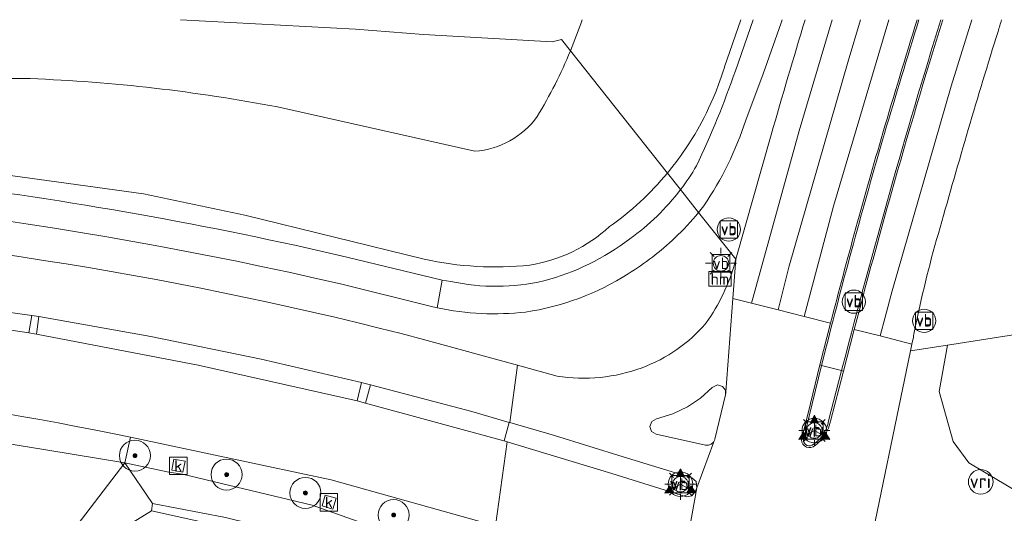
# Model space of a CAD drawing. Extents: x 168026 to 168874, y 448609 to 449769.
# Tile 33 of 39: x 168188 to 168315, y 449706 to 449769. Entities that reach past the tile are written whole.
import ezdxf
from ezdxf.enums import TextEntityAlignment as Align

# ---------------------------------------------------------------- set-up
doc = ezdxf.new("R2010")
doc.units = 0
doc.layers.get('0').update_dxf_attribs({"color": 252, "lineweight": 5})
for name, color, linetype, lineweight in [('B-WE-BV-GELEIDECONSTRUCTIE-GV', 252, 'Continuous', 5), ('B-WE-GR-BOOM-S', 252, 'Continuous', 5), ('B-WE-GR-GRAS-GV', 252, 'Continuous', 5), ('B-WE-GR-GROENVOORZIENING-GV', 252, 'Continuous', 5), ('B-WE-GW-TALUD_KRUIN-G', 252, 'Continuous', 5), ('B-WE-KL-ET_LS_OV_LICHTMAST-S', 252, 'Continuous', 5), ('B-WE-OG-TERREIN_CULTUURSCHEIDING-GV', 252, 'Continuous', 5), ('B-WE-RI-GWA_KOLK-S', 252, 'Continuous', 5), ('B-WE-VH-VERHARDING_ASFALT-GV', 252, 'Continuous', 5), ('B-WE-VH-VERHARDING_GESLOTEN-GV', 252, 'Continuous', 5), ('B-WE-VH-VERHARDING_OPEN-GV', 252, 'Continuous', 5), ('B-WE-VW-BEWEGWIJZERING_DRAAGCONSTRUCTIE-S', 252, 'Continuous', 5), ('B-WE-VW-HECTOMETRERING-S', 252, 'Continuous', 5), ('B-WE-VW-VERKEERSTEKEN_BORD-S', 252, 'Continuous', 5), ('B-WE-VW-VERKEERSTEKEN_DRAAGCONSTRUCTIE-S', 252, 'Continuous', 5), ('B-WE-VW-VRI-S', 252, 'Continuous', 5)]:
    doc.layers.add(name, color=color, linetype=linetype, lineweight=lineweight)
doc.styles.add('NLCS-ISO', font='NLCS-ISO.ttf')

# ---------------------------------------------------------------- blocks, each defined once
blk = doc.blocks.new('SIE-WEG_VERKEERSBORD-SO')
at = {"color": 0, "linetype": 'ByBlock', "lineweight": 18}
blk.add_lwpolyline([(-1.125, -1.125), (1.125, -1.125), (1.125, 1.125), (-1.125, 1.125)], close=True, dxfattribs=at)
at = {"color": 0, "linetype": 'ByBlock', "lineweight": 18, "style": 'NLCS-ISO'}
blk.add_text('vb', height=1.5, dxfattribs=at).set_placement((0, 0), align=Align.MIDDLE_CENTER)
blk = doc.blocks.new('SIE-WEG_VERKEERSBORD_WEGWIJZER-SO')
at = {"linetype": 'ByBlock', "lineweight": 18}
h = blk.add_hatch(color=0, dxfattribs=at)
h.dxf.hatch_style = 1
h.paths.add_polyline_path([(0.5, 1), (0, 2), (-0.5, 1)])
h = blk.add_hatch(color=0, dxfattribs=at)
h.dxf.hatch_style = 1
h.paths.add_polyline_path([(-1.38, -0.22), (-2, -1.15), (-0.88, -1.09)])
h = blk.add_hatch(color=0, dxfattribs=at)
h.dxf.hatch_style = 1
h.paths.add_polyline_path([(1.38, -0.22), (2, -1.15), (0.88, -1.09)])
at = {"color": 0, "linetype": 'ByBlock', "lineweight": 18}
for points in [[(0.5, 1), (0, 2), (-0.5, 1)], [(-1.38, -0.22), (-2, -1.15), (-0.88, -1.09)], [(1.38, -0.22), (2, -1.15), (0.88, -1.09)]]:
    blk.add_lwpolyline(points, close=True, dxfattribs=at)
for points in [[(-1.13, -0.65), (0, 0)], [(0, 1), (0, 0)], [(1.13, -0.65), (0, 0)]]:
    blk.add_lwpolyline(points, dxfattribs=at)
blk = doc.blocks.new('SKL-ET_OV_LICHTMAST-SO')
at = {"color": 0, "linetype": 'ByBlock', "lineweight": 18}
for points in [[(-1.41, 1.41), (-0.88, 0.88)], [(0, 2), (0, 1.25)], [(0.88, 0.88), (1.41, 1.41)], [(-1.25, 0), (-2, 0)], [(2, 0), (1.25, 0)], [(-1.41, -1.41), (-0.88, -0.88)], [(0, -1.25), (0, -2)], [(0.88, -0.88), (1.41, -1.41)]]:
    blk.add_lwpolyline(points, dxfattribs=at)
blk.add_circle((0, 0), 1, dxfattribs=at)
blk = doc.blocks.new('SIE-WEG_PAAL_VERKEERSBORD-SO')
at = {"color": 0, "linetype": 'ByBlock', "lineweight": 18}
blk.add_circle((0, 0), 1.5, dxfattribs=at)
at = {"color": 0, "linetype": 'ByBlock', "lineweight": 18, "style": 'NLCS-ISO'}
blk.add_text('vb', height=1.5, dxfattribs=at).set_placement((0, 0.13), align=Align.MIDDLE_CENTER)
blk = doc.blocks.new('SKL-VRI_PAAL-SO')
at = {"lineweight": 18}
blk.add_circle((0, 0), 1.59, dxfattribs=at)
at = {"lineweight": 18, "style": 'NLCS-ISO'}
blk.add_text('vri', height=1.8, dxfattribs=at).set_placement((-0.06, 0.08), align=Align.MIDDLE_CENTER)
blk = doc.blocks.new('SIE-WEG_PAAL_HECTOMETERPAAL-SO')
at = {"color": 0, "linetype": 'ByBlock', "lineweight": 18}
blk.add_lwpolyline([(-1.44375, -0.94375), (1.44375, -0.94375), (1.44375, 0.94375), (-1.44375, 0.94375)], close=True, dxfattribs=at)
at = {"color": 0, "linetype": 'ByBlock', "lineweight": 18, "style": 'NLCS-ISO'}
blk.add_text('hm', height=1.5, dxfattribs=at).set_placement((0, 0), align=Align.MIDDLE_CENTER)
blk = doc.blocks.new('SRI-KOLK-SO')
at = {"color": 0, "linetype": 'ByBlock', "lineweight": 18}
blk.add_lwpolyline([(-1.125, -1.125), (1.125, -1.125), (1.125, 1.125), (-1.125, 1.125)], close=True, dxfattribs=at)
at = {"color": 0, "linetype": 'ByBlock', "lineweight": 18, "style": 'NLCS-ISO'}
blk.add_text('k', height=1.5, dxfattribs=at).set_placement((0, 0), align=Align.MIDDLE_CENTER)
blk = doc.blocks.new('SGR-BOOM_01-SO')
at = {"linetype": 'ByBlock', "lineweight": 18}
h = blk.add_hatch(color=0, dxfattribs=at)
h.dxf.hatch_style = 1
edge = h.paths.add_edge_path()
edge.add_arc((0, 0), 0.25, 0, 360)
at = {"color": 0, "linetype": 'ByBlock', "lineweight": 18}
for radius in [2, 0.25]:
    blk.add_circle((0, 0), radius, dxfattribs=at)

msp = doc.modelspace()

# ---------------------------------------------------------------- linework, layer by layer
at = {"layer": 'B-WE-BV-GELEIDECONSTRUCTIE-GV'}
for points in [[(168303.884, 449769.323, 0.0028857), (168299.476, 449754.718)], [(168299.693, 449754.654, -0.002874), (168304.121, 449769.323, -0.002874)], [(168306.947, 449769.323, 0.0063436), (168300.366, 449747.089)], [(168300.584, 449747.028, -0.0063962), (168307.185, 449769.323, -0.0063962)], [(168299.476, 449754.718, 0.0078563), (168292.728, 449730.169)], [(168291.915, 449726.068, -0.0091716), (168299.693, 449754.654)], [(168300.366, 449747.089, 0.0047841), (168294.323, 449724.718)], [(168296.409, 449731.736, -0.0037529), (168300.584, 449747.028)], [(168292.495, 449717.576, -0.2077145), (168290.386, 449714.455)], [(168292.346, 449716.365, 0.0615824), (168292.72, 449717.534)], [(168289.058, 449715.425, 0.6772247), (168290.497, 449714.255)], [(168290.386, 449714.455, -0.6778078), (168289.277, 449715.357)], [(168290.497, 449714.255, 0.1435386), (168292.346, 449716.365)]]:
    msp.add_lwpolyline(points, format="xyb", dxfattribs=at)
at = {"layer": 'B-WE-BV-GELEIDECONSTRUCTIE-GV', "flags": 128}
for points in [[(168294.323, 449724.718), (168294.165, 449724.084), (168294.394, 449724.013), (168295.79, 449729.387), (168296.409, 449731.736)], [(168292.728, 449730.169), (168291.362, 449724.801), (168291.584, 449724.744), (168291.915, 449726.068)], [(168289.277, 449715.357), (168289.585, 449716.611), (168291.584, 449724.744), (168291.362, 449724.801), (168290.14, 449719.827), (168289.364, 449716.669), (168289.058, 449715.425)], [(168292.72, 449717.534), (168294.394, 449724.013), (168294.165, 449724.084), (168292.495, 449717.576)]]:
    msp.add_lwpolyline(points, dxfattribs=at)
at = {"layer": 'B-WE-GR-GRAS-GV', "flags": 128}
msp.add_lwpolyline([(168323.474, 449729.779), (168320.145, 449729.267), (168307.811, 449727.368), (168306.742, 449721.351), (168308.525, 449714.92), (168310.563, 449712.157), (168317.114, 449708.277), (168320.153, 449707.732), (168328.052, 449719.623), (168325.512, 449720.346), (168323.103, 449721.998), (168322.293, 449724.109), (168322.453, 449726.892)], close=True, dxfattribs=at)
at = {"layer": 'B-WE-GR-GROENVOORZIENING-GV', "flags": 128}
for points in [[(168281.192, 449769.323), (168279.074, 449763.224), (168279.018, 449763.041), (168278.903, 449762.671), (168278.649, 449761.899), (168278.316, 449760.957), (168277.996, 449760.12), (168277.62, 449759.203), (168277.035, 449757.893), (168276.765, 449757.329), (168276.459, 449756.718), (168276.172, 449756.166), (168275.871, 449755.61), (168275.65, 449755.216), (168275.252, 449754.53), (168274.926, 449753.991), (168274.499, 449753.315), (168273.98, 449752.53), (168273.765, 449752.217), (168273.429, 449751.741), (168273.155, 449751.364), (168272.801, 449750.889), (168272.603, 449750.63), (168272.304, 449750.248), (168271.99, 449749.856), (168271.728, 449749.537), (168273.418, 449747.405)], [(168280.477, 449762.737), (168282.764, 449769.323)], [(168286.512, 449769.323), (168286.368, 449768.909), (168284.054, 449762.335), (168281.812, 449756.377)], [(168276.403, 449745.308), (168275.741, 449744.475), (168280.529, 449738.435), (168285.1, 449754.488)], [(168292.728, 449730.169), (168291.362, 449724.801), (168291.584, 449724.744), (168294.165, 449724.084), (168294.394, 449724.013), (168295.79, 449729.387), (168296.409, 449731.736)]]:
    msp.add_lwpolyline(points, dxfattribs=at)
at = {"layer": 'B-WE-GR-GROENVOORZIENING-GV'}
for points in [[(168285.1, 449754.488, -0.0042308), (168289.466, 449769.323, -0.0042308)], [(168303.884, 449769.323, 0.0028857), (168299.476, 449754.718)], [(168300.584, 449747.028, -0.0063962), (168307.185, 449769.323, -0.0063962)], [(168275.469, 449750.462, 0.0281827), (168280.477, 449762.737)], [(168281.812, 449756.377, -0.0725665), (168276.403, 449745.308)], [(168299.476, 449754.718, 0.0078563), (168292.728, 449730.169)], [(168273.418, 449747.405, 0.0297596), (168275.469, 449750.462)], [(168296.409, 449731.736, -0.0037529), (168300.584, 449747.028)]]:
    msp.add_lwpolyline(points, format="xyb", dxfattribs=at)
at = {"layer": 'B-WE-GW-TALUD_KRUIN-G', "flags": 128}
for points in [[(168271.728, 449749.537), (168271.99, 449749.856), (168272.304, 449750.248), (168272.603, 449750.63), (168272.801, 449750.889), (168273.155, 449751.364), (168273.429, 449751.741), (168273.765, 449752.217), (168273.98, 449752.53), (168274.499, 449753.315), (168274.926, 449753.991), (168275.252, 449754.53), (168275.65, 449755.216), (168275.871, 449755.61), (168276.172, 449756.166), (168276.459, 449756.718), (168276.765, 449757.329), (168277.035, 449757.893), (168277.62, 449759.203), (168277.996, 449760.12), (168278.316, 449760.957), (168278.649, 449761.899), (168278.903, 449762.671), (168279.018, 449763.041), (168279.074, 449763.224), (168281.192, 449769.323)], [(168307.811, 449727.368), (168306.742, 449721.351), (168308.525, 449714.92), (168310.563, 449712.157), (168317.114, 449708.277), (168320.153, 449707.732)], [(168205.282, 449705.962), (168205.409, 449706.921)], [(168205.409, 449706.921), (168214.822, 449705.111), (168224.895, 449702.634)], [(168224.647, 449701.497), (168214.793, 449703.89), (168205.282, 449705.962)]]:
    msp.add_lwpolyline(points, dxfattribs=at)
at = {"layer": 'B-WE-OG-TERREIN_CULTUURSCHEIDING-GV', "flags": 128}
for points in [[(168259.234, 449765.295), (168258.078, 449766.753), (168256.876, 449766.453), (168240.317, 449767.43), (168231.533, 449768.111), (168209.018, 449769.323)], [(168259.234, 449765.295), (168271.728, 449749.537), (168271.99, 449749.856), (168272.304, 449750.248), (168272.603, 449750.63), (168272.801, 449750.889), (168273.155, 449751.364), (168273.429, 449751.741), (168273.765, 449752.217), (168273.98, 449752.53), (168274.499, 449753.315), (168274.926, 449753.991), (168275.252, 449754.53), (168275.65, 449755.216), (168275.871, 449755.61), (168276.172, 449756.166), (168276.459, 449756.718), (168276.765, 449757.329), (168277.035, 449757.893), (168277.62, 449759.203), (168277.996, 449760.12), (168278.316, 449760.957), (168278.649, 449761.899), (168278.903, 449762.671), (168279.018, 449763.041), (168279.074, 449763.224), (168281.192, 449769.323)], [(168260.752, 449769.323), (168260.568, 449768.788), (168259.234, 449765.295)], [(168303.402, 449728.365), (168303.221, 449727.489), (168303.045, 449726.635), (168307.811, 449727.368), (168320.145, 449729.267), (168323.474, 449729.779), (168327.768, 449730.44), (168341.221, 449769.323)], [(168271.728, 449749.537), (168259.234, 449765.295)], [(168246.916, 449752.349), (168221.492, 449758.061)], [(168221.492, 449758.061), (168246.916, 449752.349)], [(168177.407, 449750.566), (168204.245, 449746.869), (168217.28, 449744.106), (168240.408, 449738.425)], [(168240.408, 449738.425), (168217.28, 449744.106), (168204.245, 449746.869), (168177.407, 449750.566)], [(168273.418, 449747.405), (168271.728, 449749.537)], [(168280.529, 449738.435), (168275.741, 449744.475)], [(168230.445, 449738.713), (168242.729, 449735.733), (168243.821, 449735.568)], [(168242.079, 449732.163), (168241.164, 449732.373), (168229.617, 449735.24)], [(168240.291, 449728.092), (168252.41, 449724.747), (168257.517, 449723.338)], [(168170.311, 449708.699), (168165.131, 449709.277), (168146.631, 449711.342), (168129.759, 449713.505), (168125.367, 449714.068), (168114.248, 449715.536), (168103.873, 449716.906), (168081.835, 449719.756), (168058.649, 449722.042), (168061.469, 449725.316), (168062.87, 449726.943), (168079.926, 449726.056), (168099.93, 449725.116), (168120.734, 449722.958), (168140.73, 449720.848), (168152.736, 449719.369), (168165.442, 449717.84), (168178.19, 449716.045), (168191.64, 449713.834), (168201.855, 449712.175), (168202.563, 449715.501)], [(168188.291, 449702.078), (168191.236, 449698.27), (168201.855, 449712.175), (168191.64, 449713.834), (168178.19, 449716.045), (168165.442, 449717.84), (168152.736, 449719.369), (168140.73, 449720.848), (168120.734, 449722.958), (168099.93, 449725.116), (168079.926, 449726.056), (168062.87, 449726.943), (168061.469, 449725.316), (168117.129, 449721.664), (168114.248, 449715.536), (168125.367, 449714.068), (168129.759, 449713.505), (168132.563, 449720.524), (168164.999, 449716.964), (168165.131, 449709.277), (168170.311, 449708.699)], [(168202.563, 449715.501), (168201.855, 449712.175), (168207.511, 449710.982), (168209.25, 449710.726), (168225.962, 449706.695), (168236.958, 449702.799)], [(168261.493, 449700.031), (168256.214, 449702.181), (168249.6, 449704.04), (168228.394, 449709.999), (168202.563, 449715.501)], [(168201.855, 449712.175), (168205.409, 449706.921), (168214.822, 449705.111), (168224.895, 449702.634)], [(168236.958, 449702.799), (168225.962, 449706.695), (168209.25, 449710.726), (168207.511, 449710.982), (168201.855, 449712.175)], [(168224.895, 449702.634), (168214.822, 449705.111), (168205.409, 449706.921), (168205.282, 449705.962), (168214.793, 449703.89), (168224.647, 449701.497)], [(168224.647, 449701.497), (168214.793, 449703.89), (168205.282, 449705.962), (168191.644, 449697.554), (168201.746, 449695.245), (168212.537, 449693.05), (168224.362, 449689.676)]]:
    msp.add_lwpolyline(points, dxfattribs=at)
at = {"layer": 'B-WE-OG-TERREIN_CULTUURSCHEIDING-GV'}
for points in [[(168314.779, 449769.323, 0.0004272), (168314.308, 449767.798)], [(168314.308, 449767.798, 0.0074013), (168306.851, 449742.5)], [(168259.234, 449765.295, -0.0368383), (168254.954, 449756.821)], [(168254.954, 449756.821, 0.0368383), (168259.234, 449765.295)], [(168189.625, 449761.722, 0.0257005), (168156.006, 449760.148)], [(168156.006, 449760.148, -0.0257005), (168189.625, 449761.722)], [(168221.492, 449758.061, 0.0378154), (168189.625, 449761.722)], [(168189.625, 449761.722, -0.0378154), (168221.492, 449758.061)], [(168254.954, 449756.821, -0.22046), (168246.916, 449752.349)], [(168246.916, 449752.349, 0.22046), (168254.954, 449756.821)], [(168121.635, 449752.322, -0.0520083), (168230.445, 449738.713)], [(168229.617, 449735.24, 0.0520429), (168121.455, 449748.757)], [(168264.273, 449742.632, 0.0653205), (168271.728, 449749.537)], [(168271.728, 449749.537, -0.0653205), (168264.273, 449742.632)], [(168266.876, 449741.044, 0.0743255), (168273.418, 449747.405)], [(168275.741, 449744.475, -0.0307619), (168272.674, 449741.172)], [(168147.526, 449743.073, -0.0482827), (168240.291, 449728.092)], [(168253.993, 449737.666, 0.1465167), (168264.273, 449742.632)], [(168264.273, 449742.632, -0.1465167), (168253.993, 449737.666)], [(168306.851, 449742.5, 0.0215988), (168303.733, 449730.029)], [(168255.826, 449735.656, 0.0990246), (168266.876, 449741.044)], [(168272.674, 449741.172, -0.0520727), (168266.674, 449736.549)], [(168240.408, 449738.425, 0.0798691), (168253.993, 449737.666)], [(168253.993, 449737.666, -0.0798691), (168240.408, 449738.425)], [(168280.409, 449737.98, 0.0046517), (168280.529, 449738.435)], [(168276.717, 449730.211, 0.0883494), (168280.409, 449737.98)], [(168243.821, 449735.568, 0.1126192), (168255.826, 449735.656)], [(168266.674, 449736.549, -0.1056644), (168253.453, 449731.618)], [(168253.453, 449731.618, -0.0807982), (168242.079, 449732.163)], [(168268.458, 449724.439, 0.1280794), (168276.717, 449730.211)], [(168303.733, 449730.029, 0.0031204), (168303.402, 449728.365)], [(168202.563, 449715.501, 0.0293441), (168127.285, 449726.142)], [(168257.517, 449723.338, 0.1280506), (168268.458, 449724.439)]]:
    msp.add_lwpolyline(points, format="xyb", dxfattribs=at)
at = {"layer": 'B-WE-OG-TERREIN_CULTUURSCHEIDING-GV', "flags": 128}
for points in [[(168201.855, 449712.175), (168191.236, 449698.27), (168191.644, 449697.554), (168205.282, 449705.962), (168205.409, 449706.921)], [(168207.88, 449711.243), (168208.164, 449712.665), (168209.586, 449712.38), (168209.301, 449710.959)], [(168227.233, 449706.627), (168227.649, 449708.016), (168229.038, 449707.6), (168228.623, 449706.211)]]:
    msp.add_lwpolyline(points, close=True, dxfattribs=at)
at = {"layer": 'B-WE-VH-VERHARDING_ASFALT-GV'}
for points in [[(168230.445, 449738.713, 0.0520083), (168121.635, 449752.322)], [(168121.455, 449748.757, -0.0520429), (168229.617, 449735.24)], [(168273.418, 449747.405, -0.0743255), (168266.876, 449741.044)], [(168272.674, 449741.172, 0.0307619), (168275.741, 449744.475)], [(168240.291, 449728.092, 0.0482827), (168147.526, 449743.073)], [(168266.876, 449741.044, -0.0990246), (168255.826, 449735.656)], [(168266.674, 449736.549, 0.0520727), (168272.674, 449741.172)], [(168280.529, 449738.435, -0.0046517), (168280.409, 449737.98)], [(168280.409, 449737.98, -0.0883494), (168276.717, 449730.211)], [(168255.826, 449735.656, -0.1126192), (168243.821, 449735.568)], [(168253.453, 449731.618, 0.1056644), (168266.674, 449736.549)], [(168242.079, 449732.163, 0.0807982), (168253.453, 449731.618)], [(168276.717, 449730.211, -0.1280794), (168268.458, 449724.439)], [(168127.285, 449726.142, -0.0293441), (168202.563, 449715.501)], [(168268.458, 449724.439, -0.1280506), (168257.517, 449723.338)]]:
    msp.add_lwpolyline(points, format="xyb", dxfattribs=at)
at = {"layer": 'B-WE-VH-VERHARDING_ASFALT-GV', "flags": 128}
for points in [[(168275.741, 449744.475), (168273.418, 449747.405)], [(168026.115, 449742.082), (168104.265, 449738.066), (168105.284, 449738.014), (168132.303, 449736.621), (168146.317, 449735.786), (168147.33, 449735.716), (168160.65, 449734.796), (168174.98, 449733.257), (168189.85, 449731.185), (168190.77, 449731.023)], [(168229.617, 449735.24), (168241.164, 449732.373), (168242.079, 449732.163), (168242.729, 449735.733), (168230.445, 449738.713)], [(168257.517, 449723.338), (168252.41, 449724.747), (168251.408, 449717.365), (168257.195, 449715.68), (168266.032, 449712.966), (168274.869, 449710.23), (168275.436, 449709.749), (168275.515, 449708.963), (168277.708, 449714.89), (168277.723, 449714.917), (168277.767, 449715.009), (168277.801, 449715.106), (168277.816, 449715.167), (168277.656, 449714.847), (168277.362, 449714.584), (168277.005, 449714.45), (168276.624, 449714.451), (168270.267, 449715.856), (168269.691, 449716.226), (168269.478, 449716.877), (168269.729, 449717.521), (168270.332, 449717.857), (168272.423, 449718.481), (168274.315, 449719.385), (168276.003, 449720.527), (168277.505, 449721.903), (168278.159, 449722.211), (168278.821, 449722.03), (168279.196, 449721.534), (168279.21, 449720.963), (168279.222, 449721.014), (168279.236, 449721.119), (168279.24, 449721.224), (168279.232, 449721.329), (168280.146, 449733.381), (168280.529, 449738.435)], [(168232.839, 449719.849), (168231.752, 449720.149), (168211.267, 449724.765), (168190.439, 449728.745), (168189.487, 449728.917), (168166.756, 449732.353), (168147.113, 449734.392), (168146.103, 449734.507), (168138.794, 449735.219), (168131.799, 449735.668), (168124.775, 449735.894), (168119.727, 449735.956), (168105.233, 449735.923), (168104.206, 449735.92), (168067.54, 449735.836), (168064.528, 449735.882), (168060.511, 449735.877), (168056.978, 449735.911), (168053.445, 449735.983), (168050.433, 449736.074), (168047.421, 449736.192), (168026.115, 449737.286)], [(168243.821, 449735.568), (168242.729, 449735.733), (168242.079, 449732.163)], [(168190.77, 449731.023), (168205.182, 449728.475), (168219.388, 449725.562), (168232.338, 449722.524), (168232.615, 449722.459), (168233.482, 449722.23), (168246.511, 449718.792), (168251.34, 449717.385), (168251.408, 449717.365), (168252.41, 449724.747), (168240.291, 449728.092)], [(168319.175, 449680.258), (168325.355, 449678.359), (168342.332, 449673.158), (168341.531, 449673.407), (168344.94, 449683.111), (168345.536, 449684.809), (168349.377, 449695.744), (168350.532, 449699.033), (168346.427, 449700.306), (168339.021, 449702.42), (168329.412, 449705.432), (168320.153, 449707.732), (168317.114, 449708.277), (168310.563, 449712.157), (168308.525, 449714.92), (168306.742, 449721.351), (168307.811, 449727.368), (168303.045, 449726.635), (168297.256, 449698.584), (168293.861, 449677.719), (168293.023, 449672.568), (168292.12, 449667.019), (168292.193, 449666.999), (168293.452, 449672.035)], [(168202.563, 449715.501), (168228.394, 449709.999), (168249.6, 449704.04), (168251.071, 449714.878), (168250.697, 449714.99), (168250.653, 449715.003), (168232.839, 449719.849)], [(168251.071, 449714.878), (168249.6, 449704.04), (168256.214, 449702.181), (168261.493, 449700.031)], [(168270.326, 449680.772), (168270.43, 449680.755), (168275.515, 449708.963), (168275.361, 449708.521), (168274.89, 449707.923), (168274.166, 449707.796), (168264.58, 449710.813), (168251.071, 449714.878)]]:
    msp.add_lwpolyline(points, dxfattribs=at)
for points in [[(168147.33, 449735.716), (168147.113, 449734.392), (168166.756, 449732.353), (168189.487, 449728.917), (168189.85, 449731.185), (168174.98, 449733.257), (168160.65, 449734.796)], [(168190.439, 449728.745), (168190.77, 449731.023), (168189.85, 449731.185), (168189.487, 449728.917)], [(168231.752, 449720.149), (168232.338, 449722.524), (168219.388, 449725.562), (168205.182, 449728.475), (168190.77, 449731.023), (168190.439, 449728.745), (168211.267, 449724.765)], [(168231.752, 449720.149), (168232.839, 449719.849), (168233.482, 449722.23), (168232.615, 449722.459), (168232.338, 449722.524)], [(168250.697, 449714.99), (168251.34, 449717.385), (168246.511, 449718.792), (168233.482, 449722.23), (168232.839, 449719.849), (168250.653, 449715.003)], [(168277.505, 449721.903), (168276.003, 449720.527), (168274.315, 449719.385), (168272.423, 449718.481), (168270.332, 449717.857), (168269.729, 449717.521), (168269.478, 449716.877), (168269.691, 449716.226), (168270.267, 449715.856), (168276.624, 449714.451), (168277.005, 449714.45), (168277.362, 449714.584), (168277.656, 449714.847), (168277.816, 449715.167), (168277.825, 449715.205), (168279.201, 449720.925), (168279.21, 449720.963), (168279.196, 449721.534), (168278.821, 449722.03), (168278.159, 449722.211)], [(168251.408, 449717.365), (168251.34, 449717.385), (168250.697, 449714.99), (168251.071, 449714.878), (168264.58, 449710.813), (168274.166, 449707.796), (168274.89, 449707.923), (168275.361, 449708.521), (168275.515, 449708.963), (168275.436, 449709.749), (168274.869, 449710.23), (168266.032, 449712.966), (168257.195, 449715.68)]]:
    msp.add_lwpolyline(points, close=True, dxfattribs=at)
at = {"layer": 'B-WE-VH-VERHARDING_GESLOTEN-GV', "flags": 128}
for points in [[(168285.1, 449754.488), (168280.529, 449738.435), (168280.146, 449733.381), (168282.54, 449732.77), (168283.106, 449734.778), (168288.714, 449754.98), (168292.939, 449769.323)], [(168282.764, 449769.323), (168280.477, 449762.737)], [(168281.812, 449756.377), (168284.054, 449762.335), (168286.368, 449768.909), (168286.512, 449769.323)], [(168292.939, 449769.323), (168288.714, 449754.98), (168283.106, 449734.778), (168282.54, 449732.77), (168285.975, 449731.893), (168287.384, 449737.414), (168294.996, 449763.971), (168296.613, 449769.323)], [(168296.613, 449769.323), (168294.996, 449763.971), (168287.384, 449737.414), (168285.975, 449731.893), (168289.339, 449731.034), (168293.113, 449745.288), (168300.266, 449769.323)], [(168300.266, 449769.323), (168293.113, 449745.288), (168289.339, 449731.034), (168292.728, 449730.169)], [(168296.409, 449731.736), (168295.79, 449729.387), (168299.124, 449728.536), (168299.77, 449730.953), (168300.68, 449734.353), (168308.274, 449760.75), (168310.929, 449769.323)], [(168310.929, 449769.323), (168308.274, 449760.75), (168300.68, 449734.353), (168299.77, 449730.953), (168299.124, 449728.536), (168303.221, 449727.489), (168303.402, 449728.365)], [(168273.418, 449747.405), (168275.741, 449744.475), (168276.403, 449745.308)], [(168289.058, 449715.425), (168289.364, 449716.669), (168290.14, 449719.827), (168291.362, 449724.801), (168292.728, 449730.169), (168289.339, 449731.034), (168285.975, 449731.893), (168282.54, 449732.77), (168280.146, 449733.381), (168279.232, 449721.329), (168279.24, 449721.224), (168279.236, 449721.119), (168279.222, 449721.014), (168279.21, 449720.963), (168279.201, 449720.925), (168277.825, 449715.205), (168277.816, 449715.167), (168277.801, 449715.106), (168277.767, 449715.009), (168277.723, 449714.917), (168277.708, 449714.89), (168275.515, 449708.963), (168270.43, 449680.755), (168270.326, 449680.772)], [(168282.492, 449688.677), (168281.962, 449685.928), (168281.432, 449683.179), (168281.328, 449682.64), (168279.897, 449675.284), (168283.121, 449674.617), (168286.374, 449673.944), (168289.714, 449673.253), (168293.023, 449672.568), (168293.861, 449677.719), (168297.256, 449698.584), (168303.045, 449726.635), (168303.221, 449727.489), (168299.124, 449728.536), (168295.79, 449729.387), (168294.394, 449724.013), (168292.72, 449717.534)], [(168292.72, 449717.534), (168294.394, 449724.013), (168294.165, 449724.084), (168291.584, 449724.744), (168291.362, 449724.801), (168290.14, 449719.827), (168289.364, 449716.669), (168289.058, 449715.425)]]:
    msp.add_lwpolyline(points, dxfattribs=at)
at = {"layer": 'B-WE-VH-VERHARDING_GESLOTEN-GV'}
for points in [[(168289.466, 449769.323, 0.0042308), (168285.1, 449754.488)], [(168299.476, 449754.718, -0.0028857), (168303.884, 449769.323, -0.0028857)], [(168307.185, 449769.323, 0.0063962), (168300.584, 449747.028)], [(168314.308, 449767.798, -0.0004272), (168314.779, 449769.323, -0.0004272)], [(168306.851, 449742.5, -0.0074013), (168314.308, 449767.798)], [(168280.477, 449762.737, -0.0281827), (168275.469, 449750.462)], [(168276.403, 449745.308, 0.0725665), (168281.812, 449756.377)], [(168292.728, 449730.169, -0.0078563), (168299.476, 449754.718)], [(168275.469, 449750.462, -0.0297596), (168273.418, 449747.405)], [(168300.584, 449747.028, 0.0037529), (168296.409, 449731.736)], [(168303.733, 449730.029, -0.0215988), (168306.851, 449742.5)], [(168303.402, 449728.365, -0.0031204), (168303.733, 449730.029)], [(168292.346, 449716.365, 0.0615824), (168292.72, 449717.534)], [(168292.72, 449717.534, -0.0615824), (168292.346, 449716.365)], [(168289.058, 449715.425, 0.6772247), (168290.497, 449714.255)], [(168290.497, 449714.255, -0.6772247), (168289.058, 449715.425)], [(168290.497, 449714.255, 0.1435386), (168292.346, 449716.365)], [(168292.346, 449716.365, -0.1435386), (168290.497, 449714.255)]]:
    msp.add_lwpolyline(points, format="xyb", dxfattribs=at)
at = {"layer": 'B-WE-VH-VERHARDING_OPEN-GV', "flags": 128}
for points in [[(168207.88, 449711.243), (168209.301, 449710.959), (168209.586, 449712.38), (168208.164, 449712.665)], [(168227.233, 449706.627), (168228.623, 449706.211), (168229.038, 449707.6), (168227.649, 449708.016)]]:
    msp.add_lwpolyline(points, close=True, dxfattribs=at)

# ---------------------------------------------------------------- block references
at = {"layer": 'B-WE-GR-BOOM-S'}
for p in [(168203.14, 449713.1), (168214.94, 449710.66), (168225.1, 449708.29), (168236.46, 449705.44)]:
    msp.add_blockref('SGR-BOOM_01-SO', p, dxfattribs=at)
at = {"layer": 'B-WE-KL-ET_LS_OV_LICHTMAST-S'}
for p in [(168278.626, 449737.904), (168290.651, 449716.334), (168273.405, 449709.415)]:
    msp.add_blockref('SKL-ET_OV_LICHTMAST-SO', p, dxfattribs=at)
at = {"layer": 'B-WE-RI-GWA_KOLK-S'}
for p in [(168208.722, 449711.779), (168228.122, 449707.082)]:
    msp.add_blockref('SRI-KOLK-SO', p, dxfattribs=at)
at = {"layer": 'B-WE-VW-BEWEGWIJZERING_DRAAGCONSTRUCTIE-S'}
for p in [(168290.651, 449716.334), (168273.405, 449709.415)]:
    msp.add_blockref('SIE-WEG_VERKEERSBORD_WEGWIJZER-SO', p, dxfattribs=at)
at = {"layer": 'B-WE-VW-HECTOMETRERING-S'}
msp.add_blockref('SIE-WEG_PAAL_HECTOMETERPAAL-SO', (168278.491, 449735.886), dxfattribs=at)
at = {"layer": 'B-WE-VW-VERKEERSTEKEN_BORD-S'}
for p in [(168279.628, 449742.263), (168278.626, 449737.904), (168295.746, 449732.955), (168304.789, 449730.495), (168290.651, 449716.334), (168273.405, 449709.415)]:
    msp.add_blockref('SIE-WEG_VERKEERSBORD-SO', p, dxfattribs=at)
at = {"layer": 'B-WE-VW-VERKEERSTEKEN_DRAAGCONSTRUCTIE-S'}
for p in [(168279.628, 449742.263), (168295.746, 449732.955), (168304.789, 449730.495)]:
    msp.add_blockref('SIE-WEG_PAAL_VERKEERSBORD-SO', p, dxfattribs=at)
at = {"layer": 'B-WE-VW-VRI-S'}
for p in [(168290.651, 449716.334), (168273.405, 449709.415), (168312.086, 449709.722)]:
    msp.add_blockref('SKL-VRI_PAAL-SO', p, dxfattribs=at)

doc.saveas('drawing.dxf')
